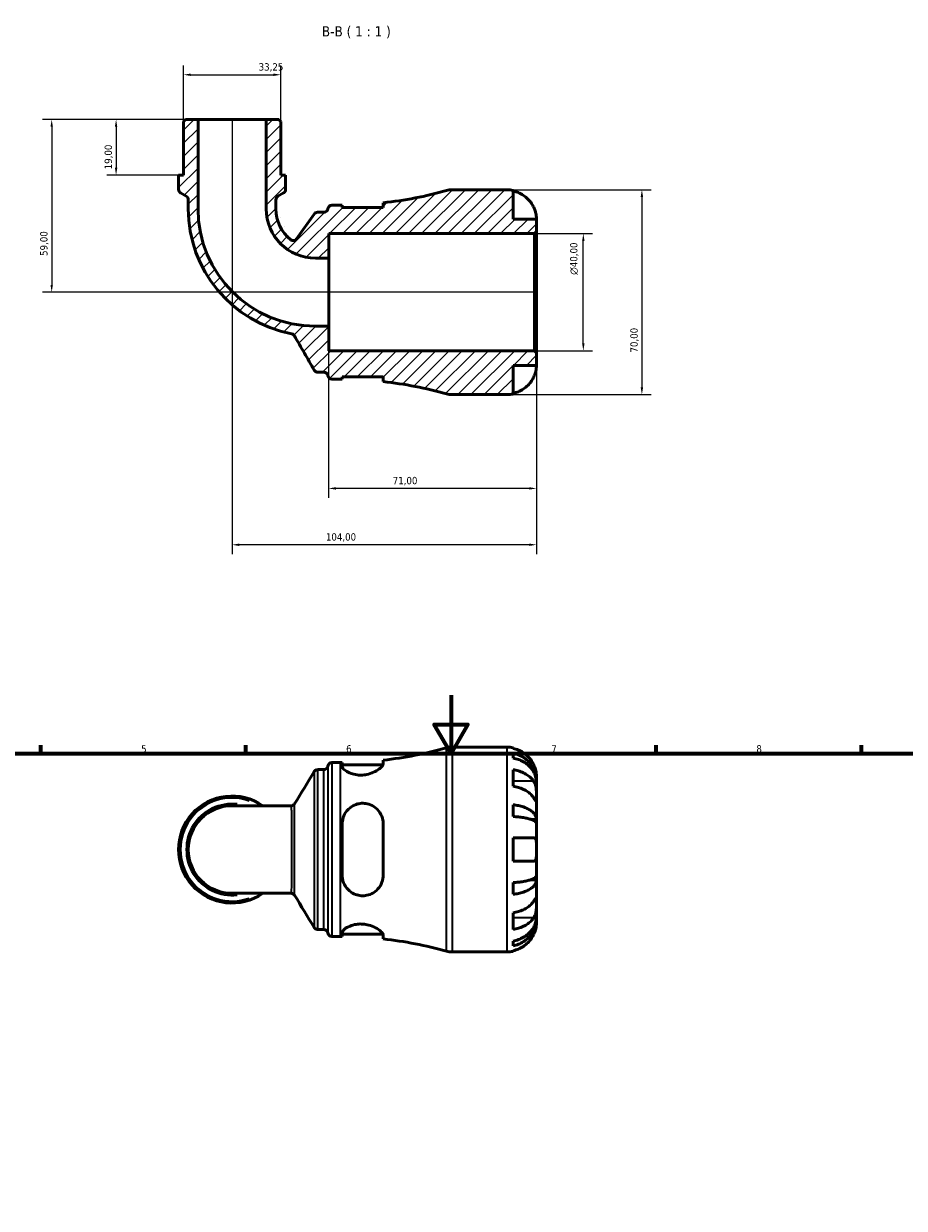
# Model space of a CAD drawing. Header units: millimetres. Extents: x 0 to 902, y 0 to 823.
# Tile 4 of 6: x 275 to 575, y 419 to 823. Entities that reach past the tile are written whole.
import ezdxf

# ---------------------------------------------------------------- set-up
doc = ezdxf.new("R2010")
doc.units = ezdxf.units.MM
for name, color, linetype, lineweight in [('Border (ISO)', 7, 'Continuous', 70), ('Dimension (ISO)', 7, 'Continuous', 25), ('Hatch (ISO)', 7, 'Continuous', 18), ('Symbol (ISO)', 7, 'Continuous', 25), ('Visible (ISO)', 7, 'Continuous', 50), ('Visible Narrow (ISO)', 7, 'Continuous', 35)]:
    doc.layers.add(name, color=color, linetype=linetype, lineweight=lineweight)
doc.styles.add('Label Text (ISO)', font='tahoma.ttf')
doc.styles.add('Note Text (ISO)', font='tahoma.ttf')
doc.dimstyles.new('Default (ISO)', dxfattribs={"dimtxt": 2.5, "dimasz": 2.5, "dimexe": 3.175, "dimexo": 0, "dimgap": 0.762, "dimtad": 1, "dimrnd": 1e-08, "dimzin": 0, "dimtxsty": 'Note Text (ISO)', "dimcen": 0.09, "dimdle": 10, "dimclrd": 256, "dimclre": 256, "dimclrt": 232, "dimazin": 0, "dimtfac": 1.40208, "dimtmove": 0, "dimatfit": 3, "dimfxl": 1, "dimtolj": 1, "dimtzin": 0, "dimlwd": -1, "dimlwe": -1, "dimarcsym": 0})

# ---------------------------------------------------------------- blocks, each defined once
blk = doc.blocks.new('Borders Default Border')
at = {"layer": 'Border (ISO)'}
for p, q in [((280.33, 574), (280.33, 576.9)), ((350.42, 574), (350.42, 576.9)), ((490.58, 574), (490.58, 576.9)), ((560.67, 574), (560.67, 576.9))]:
    blk.add_line(p, q, dxfattribs=at)
at = {"layer": 'Border (ISO)', "flags": 128}
for points in [[(420.5, 594), (420.5, 574), (414.73, 584), (426.27, 584), (420.5, 574)], [(20, 20), (20, 574), (821, 574), (821, 20), (20, 20)]]:
    blk.add_lwpolyline(points, dxfattribs=at)
at = {"layer": 'Border (ISO)', "color": 232, "true_color": 0xca0064, "char_height": 2.5, "attachment_point": 7, "style": 'Note Text (ISO)'}
for s, insert in [('5', (314.64, 574.35)), ('6', (384.66, 574.35)), ('7', (454.77, 574.4)), ('8', (524.81, 574.34))]:
    blk.add_mtext(s, dxfattribs=dict(at, insert=insert))
blk = doc.blocks.new('*D7')
at = {"layer": 'Defpoints', "color": 0, "transparency": 16777216}
for p in [(334.05, 790.7), (306.07, 771.7), (327.4, 771.7)]:
    blk.add_point(p, dxfattribs=at)
at = {"layer": 'Dimension (ISO)', "transparency": 16777216}
for p, q in [((334.05, 790.7), (302.9, 790.7)), ((306.07, 788.2), (306.07, 774.2)), ((327.4, 771.7), (302.9, 771.7))]:
    blk.add_line(p, q, dxfattribs=at)
for points in [[(305.66, 788.2), (306.49, 788.2), (306.07, 790.7)], [(305.66, 774.2), (306.49, 774.2), (306.07, 771.7)]]:
    blk.add_solid(points, dxfattribs=at)
at = {"layer": 'Dimension (ISO)', "color": 232, "true_color": 0xca0064, "transparency": 16777216, "insert": (302.14, 773.68), "char_height": 2.5, "attachment_point": 1, "rotation": 90, "style": 'Note Text (ISO)'}
blk.add_mtext('\\A1;19,00', dxfattribs=at)
blk = doc.blocks.new('*D8')
at = {"layer": 'Defpoints', "color": 0, "transparency": 16777216}
for p in [(448.99, 751.7), (465.68, 751.7), (448.99, 711.7)]:
    blk.add_point(p, dxfattribs=at)
at = {"layer": 'Dimension (ISO)', "transparency": 16777216}
for p, q in [((448.99, 751.7), (468.86, 751.7)), ((465.68, 714.2), (465.68, 749.2)), ((448.99, 711.7), (468.86, 711.7))]:
    blk.add_line(p, q, dxfattribs=at)
for points in [[(465.27, 749.2), (466.1, 749.2), (465.68, 751.7)], [(465.27, 714.2), (466.1, 714.2), (465.68, 711.7)]]:
    blk.add_solid(points, dxfattribs=at)
at = {"layer": 'Dimension (ISO)', "color": 232, "true_color": 0xca0064, "transparency": 16777216, "insert": (461.16, 737.64), "char_height": 2.5, "attachment_point": 1, "rotation": 90, "style": 'Note Text (ISO)'}
blk.add_mtext('\\A1;\\fAIGDT|b0|i0;\\H2.5000;\\ln\\fTahoma|b0|i0;\\H2.5000;40,00', dxfattribs=at)
blk = doc.blocks.new('*D9')
at = {"layer": 'Defpoints', "color": 0, "transparency": 16777216}
for p in [(378.69, 720.06), (449.69, 711), (378.69, 664.64)]:
    blk.add_point(p, dxfattribs=at)
at = {"layer": 'Dimension (ISO)', "transparency": 16777216}
for p, q in [((378.69, 720.06), (378.69, 661.46)), ((449.69, 711), (449.69, 661.46)), ((447.19, 664.64), (381.19, 664.64))]:
    blk.add_line(p, q, dxfattribs=at)
for points in [[(381.19, 665.06), (381.19, 664.22), (378.69, 664.64)], [(447.19, 665.06), (447.19, 664.22), (449.69, 664.64)]]:
    blk.add_solid(points, dxfattribs=at)
at = {"layer": 'Dimension (ISO)', "color": 232, "true_color": 0xca0064, "transparency": 16777216, "insert": (400.57, 668.57), "char_height": 2.5, "attachment_point": 1, "style": 'Note Text (ISO)'}
blk.add_mtext('\\A1;71,00', dxfattribs=at)
blk = doc.blocks.new('*D10')
at = {"layer": 'Defpoints', "color": 0, "transparency": 16777216}
for p in [(439.69, 766.7), (439.69, 696.7), (485.69, 696.7)]:
    blk.add_point(p, dxfattribs=at)
at = {"layer": 'Dimension (ISO)', "transparency": 16777216}
for p, q in [((439.69, 766.7), (488.87, 766.7)), ((485.69, 764.2), (485.69, 699.2)), ((439.69, 696.7), (488.87, 696.7))]:
    blk.add_line(p, q, dxfattribs=at)
for points in [[(485.27, 764.2), (486.11, 764.2), (485.69, 766.7)], [(485.27, 699.2), (486.11, 699.2), (485.69, 696.7)]]:
    blk.add_solid(points, dxfattribs=at)
at = {"layer": 'Dimension (ISO)', "color": 232, "true_color": 0xca0064, "transparency": 16777216, "insert": (481.76, 711.07), "char_height": 2.5, "attachment_point": 1, "rotation": 90, "style": 'Note Text (ISO)'}
blk.add_mtext('\\A1;70,00', dxfattribs=at)
blk = doc.blocks.new('*D11')
at = {"layer": 'Defpoints', "color": 0, "transparency": 16777216}
for p in [(345.69, 790.7), (449.69, 711), (345.69, 645.38)]:
    blk.add_point(p, dxfattribs=at)
at = {"layer": 'Dimension (ISO)', "transparency": 16777216}
for p, q in [((345.69, 790.7), (345.69, 642.21)), ((449.69, 711), (449.69, 642.21)), ((447.19, 645.38), (348.19, 645.38))]:
    blk.add_line(p, q, dxfattribs=at)
for points in [[(348.19, 645.8), (348.19, 644.97), (345.69, 645.38)], [(447.19, 645.8), (447.19, 644.97), (449.69, 645.38)]]:
    blk.add_solid(points, dxfattribs=at)
at = {"layer": 'Dimension (ISO)', "color": 232, "true_color": 0xca0064, "transparency": 16777216, "insert": (377.74, 649.32), "char_height": 2.5, "attachment_point": 1, "style": 'Note Text (ISO)'}
blk.add_mtext('\\A1;104,00', dxfattribs=at)
blk = doc.blocks.new('*D12')
at = {"layer": 'Defpoints', "color": 0, "transparency": 16777216}
for p in [(362.32, 806), (329.07, 790), (362.32, 790)]:
    blk.add_point(p, dxfattribs=at)
at = {"layer": 'Dimension (ISO)', "transparency": 16777216}
for p, q in [((329.07, 790), (329.07, 809.17)), ((331.57, 806), (359.82, 806)), ((362.32, 790), (362.32, 809.17))]:
    blk.add_line(p, q, dxfattribs=at)
for points in [[(331.57, 806.41), (331.57, 805.58), (329.07, 806)], [(359.82, 806.41), (359.82, 805.58), (362.32, 806)]]:
    blk.add_solid(points, dxfattribs=at)
at = {"layer": 'Dimension (ISO)', "color": 232, "true_color": 0xca0064, "transparency": 16777216, "insert": (354.77, 809.93), "char_height": 2.5, "attachment_point": 1, "style": 'Note Text (ISO)'}
blk.add_mtext('\\A1;33,25', dxfattribs=at)
blk = doc.blocks.new('*D13')
at = {"layer": 'Defpoints', "color": 0, "transparency": 16777216}
for p in [(334.05, 790.7), (284.07, 731.7), (448.99, 731.7)]:
    blk.add_point(p, dxfattribs=at)
at = {"layer": 'Dimension (ISO)', "transparency": 16777216}
for p, q in [((334.05, 790.7), (280.89, 790.7)), ((284.07, 788.2), (284.07, 734.2)), ((448.99, 731.7), (280.89, 731.7))]:
    blk.add_line(p, q, dxfattribs=at)
for points in [[(283.65, 788.2), (284.48, 788.2), (284.07, 790.7)], [(283.65, 734.2), (284.48, 734.2), (284.07, 731.7)]]:
    blk.add_solid(points, dxfattribs=at)
at = {"layer": 'Dimension (ISO)', "color": 232, "true_color": 0xca0064, "transparency": 16777216, "insert": (280.13, 744.09), "char_height": 2.5, "attachment_point": 1, "rotation": 90, "style": 'Note Text (ISO)'}
blk.add_mtext('\\A1;59,00', dxfattribs=at)

msp = doc.modelspace()

# ---------------------------------------------------------------- hatches: boundary and pattern name
at = {"layer": 'Hatch (ISO)'}
h = msp.add_hatch(dxfattribs=at)
h.set_pattern_fill('ANSI31', color=256, scale=25.4, style=0)
h.set_pattern_definition([(45, (0, 0), (-2.245064, 2.245064), [])])
edge = h.paths.add_edge_path()
edge.add_ellipse((420.846, 703.695), major_axis=(-1.89, -6.74), ratio=1, start_angle=0, end_angle=15.66284)
edge.add_line((420.846, 696.695), (439.691, 696.695))
edge.add_ellipse((439.691, 706.695), major_axis=(0, -10), ratio=1, start_angle=0, end_angle=11.53696)
edge.add_line((441.691, 696.898), (441.691, 706.695))
edge.add_line((441.691, 706.695), (449.691, 706.695))
edge.add_line((449.691, 706.695), (449.691, 710.995))
edge.add_line((449.691, 710.995), (448.991, 711.695))
edge.add_line((448.991, 711.695), (378.691, 711.695))
edge.add_line((378.691, 711.695), (378.691, 720.058))
edge.add_line((378.691, 720.058), (374.156, 720.058))
edge.add_ellipse((374.156, 760.16), major_axis=(0, -40.102), ratio=1, start_angle=270, end_angle=360, ccw=False)
edge.add_line((334.054, 760.16), (334.054, 790.695))
edge.add_line((334.054, 790.695), (329.767, 790.695))
edge.add_line((329.767, 790.695), (329.067, 789.995))
edge.add_line((329.067, 789.995), (329.067, 771.695))
edge.add_line((329.067, 771.695), (327.404, 771.695))
edge.add_line((327.404, 771.695), (327.404, 766.804))
edge.add_ellipse((328.804, 766.804), major_axis=(-1.4, 0), ratio=1, start_angle=0, end_angle=60)
edge.add_line((328.104, 765.591), (330.029, 764.48))
edge.add_ellipse((329.329, 763.268), major_axis=(0.7, 1.212), ratio=1, start_angle=300, end_angle=360, ccw=False)
edge.add_line((330.729, 763.268), (330.729, 760.16))
edge.add_ellipse((374.156, 760.16), major_axis=(-43.427, 0), ratio=1, start_angle=0, end_angle=79.21421)
edge.add_spline(control_points=[(366.029, 717.501), (366.137, 717.48), (366.242, 717.447), (366.442, 717.357), (366.536, 717.3), (366.768, 717.122), (366.889, 716.983), (366.98, 716.825)], knot_values=[-0.1205001, -0.1205001, -0.1205001, -0.1205001, -0.0875951, -0.0875951, -0.0546902, -0.0546902, 0, 0, 0, 0], degree=3, periodic=0)
edge.add_line((366.98, 716.825), (373.752, 705.095))
edge.add_spline(control_points=[(373.752, 705.095), (373.829, 704.962), (373.927, 704.843), (374.159, 704.64), (374.291, 704.559), (374.602, 704.431), (374.782, 704.395), (374.964, 704.395)], knot_values=[-0.1469863, -0.1469863, -0.1469863, -0.1469863, -0.1008383, -0.1008383, -0.0546902, -0.0546902, 0, 0, 0, 0], degree=3, periodic=0)
edge.add_line((374.964, 704.395), (377.038, 704.395))
edge.add_ellipse((377.038, 702.995), major_axis=(0, 1.4), ratio=1, start_angle=277.18076, end_angle=360, ccw=False)
edge.add_ellipse((379.816, 703.345), major_axis=(-1.389, -0.175), ratio=1, start_angle=0, end_angle=82.81924)
edge.add_line((379.816, 701.945), (382.676, 701.945))
edge.add_ellipse((382.676, 567.562), major_axis=(0, 134.384), ratio=1, start_angle=359.72713, end_angle=360, ccw=False)
edge.add_line((383.316, 701.944), (383.316, 702.745))
edge.add_line((383.316, 702.745), (397.316, 702.745))
edge.add_line((397.316, 702.745), (397.316, 701.146))
edge.add_ellipse((382.676, 567.562), major_axis=(14.64, 133.584), ratio=1, start_angle=350.59147, end_angle=360, ccw=False)
edge = h.paths.add_edge_path()
edge.add_ellipse((420.846, 759.695), major_axis=(0, 7), ratio=1, start_angle=0, end_angle=15.66284)
edge.add_ellipse((382.676, 895.829), major_axis=(36.28, -129.394), ratio=1, start_angle=350.59147, end_angle=360, ccw=False)
edge.add_line((397.316, 762.245), (397.316, 760.645))
edge.add_line((397.316, 760.645), (383.316, 760.645))
edge.add_line((383.316, 760.645), (383.316, 761.447))
edge.add_ellipse((382.676, 895.829), major_axis=(0.64, -134.382), ratio=1, start_angle=359.72713, end_angle=360, ccw=False)
edge.add_line((382.676, 761.445), (379.816, 761.445))
edge.add_ellipse((379.816, 760.045), major_axis=(0, 1.4), ratio=1, start_angle=0, end_angle=82.81924)
edge.add_ellipse((377.038, 760.395), major_axis=(1.389, -0.175), ratio=1, start_angle=277.18076, end_angle=360, ccw=False)
edge.add_line((377.038, 758.995), (374.881, 758.995))
edge.add_ellipse((374.881, 757.595), major_axis=(0, 1.4), ratio=1, start_angle=0, end_angle=54.77401)
edge.add_line((373.738, 758.403), (367.737, 749.904))
edge.add_ellipse((366.593, 750.712), major_axis=(1.144, -0.808), ratio=1, start_angle=266.55142, end_angle=360, ccw=False)
edge.add_ellipse((374.156, 760.16), major_axis=(-8.438, -10.542), ratio=1, start_angle=308.67457, end_angle=360, ccw=False)
edge.add_line((360.653, 760.16), (360.653, 763.268))
edge.add_ellipse((362.053, 763.268), major_axis=(-1.4, 0), ratio=1, start_angle=300, end_angle=360, ccw=False)
edge.add_line((361.353, 764.48), (363.278, 765.591))
edge.add_ellipse((362.578, 766.804), major_axis=(0.7, -1.212), ratio=1, start_angle=0, end_angle=60)
edge.add_line((363.978, 766.804), (363.978, 771.695))
edge.add_line((363.978, 771.695), (362.316, 771.695))
edge.add_line((362.316, 771.695), (362.316, 789.995))
edge.add_line((362.316, 789.995), (361.616, 790.695))
edge.add_line((361.616, 790.695), (357.328, 790.695))
edge.add_line((357.328, 790.695), (357.328, 760.16))
edge.add_ellipse((374.156, 760.16), major_axis=(-16.828, 0), ratio=1, start_angle=0, end_angle=90)
edge.add_line((374.156, 743.333), (378.691, 743.333))
edge.add_line((378.691, 743.333), (378.691, 751.695))
edge.add_line((378.691, 751.695), (448.991, 751.695))
edge.add_line((448.991, 751.695), (449.691, 752.395))
edge.add_line((449.691, 752.395), (449.691, 756.695))
edge.add_line((449.691, 756.695), (441.691, 756.695))
edge.add_line((441.691, 756.695), (441.691, 766.493))
edge.add_ellipse((439.691, 756.695), major_axis=(2, 9.798), ratio=1, start_angle=0, end_angle=11.53696)
edge.add_line((439.691, 766.695), (420.846, 766.695))

# ---------------------------------------------------------------- linework, layer by layer
at = {"layer": 'Visible (ISO)'}
for p, q in [((329.767, 790.695), (329.067, 789.995)), ((329.067, 789.995), (329.067, 771.695)), ((334.054, 790.695), (329.767, 790.695)), ((334.054, 760.16), (334.054, 790.695)), ((357.328, 790.695), (334.054, 790.695)), ((361.616, 790.695), (357.328, 790.695)), ((357.328, 790.695), (357.328, 760.16)), ((362.316, 789.995), (361.616, 790.695)), ((362.316, 771.695), (362.316, 789.995)), ((329.067, 771.695), (327.404, 771.695)), ((327.404, 771.695), (327.404, 766.804)), ((363.978, 771.695), (362.316, 771.695)), ((363.978, 766.804), (363.978, 771.695)), ((328.104, 765.591), (330.029, 764.48)), ((361.353, 764.48), (363.278, 765.591)), ((439.691, 766.695), (420.846, 766.695)), ((441.691, 756.695), (441.691, 766.493)), ((330.729, 763.268), (330.729, 760.16)), ((360.653, 760.16), (360.653, 763.268)), ((382.676, 761.445), (379.816, 761.445)), ((383.316, 760.645), (383.316, 761.447)), ((397.316, 762.245), (397.316, 760.645)), ((373.738, 758.403), (367.737, 749.904)), ((377.038, 758.995), (374.881, 758.995)), ((397.316, 760.645), (383.316, 760.645)), ((449.691, 756.695), (441.691, 756.695)), ((449.691, 752.395), (449.691, 756.695)), ((378.691, 743.333), (378.691, 751.695)), ((378.691, 751.695), (448.991, 751.695)), ((448.991, 751.695), (449.691, 752.395)), ((448.991, 751.695), (448.991, 711.695)), ((449.691, 710.995), (449.691, 752.395)), ((374.156, 743.333), (378.691, 743.333)), ((378.691, 720.058), (378.691, 743.333)), ((378.691, 720.058), (374.156, 720.058)), ((378.691, 711.695), (378.691, 720.058)), ((448.991, 711.695), (378.691, 711.695)), ((449.691, 710.995), (448.991, 711.695)), ((449.691, 706.695), (449.691, 710.995)), ((374.964, 704.395), (377.038, 704.395)), ((441.691, 696.898), (441.691, 706.695)), ((441.691, 706.695), (449.691, 706.695)), ((379.816, 701.945), (382.676, 701.945)), ((383.316, 701.944), (383.316, 702.745)), ((383.316, 702.745), (397.316, 702.745)), ((397.316, 702.745), (397.316, 701.146)), ((420.846, 696.695), (439.691, 696.695)), ((420.846, 576.238), (439.691, 576.238)), ((441.691, 576.036), (441.691, 575.805)), ((379.816, 570.988), (382.676, 570.988)), ((383.316, 570.99), (383.316, 569.658)), ((397.316, 570.493), (397.316, 571.788)), ((441.691, 574.155), (441.691, 572.494)), ((374.943, 568.538), (377.038, 568.538)), ((383.316, 570.188), (397.253, 570.188)), ((441.691, 568.509), (441.691, 562.852)), ((449.691, 564.629), (449.666, 564.629)), ((449.691, 564.629), (449.691, 566.238)), ((449.691, 564.017), (449.691, 564.629)), ((449.691, 558.916), (449.691, 564.017)), ((449.691, 551.539), (449.691, 558.916)), ((365.845, 556.2), (345.691, 556.2)), ((441.691, 556.533), (441.691, 552.525)), ((449.691, 551.539), (447.783, 551.539)), ((449.691, 550.061), (449.691, 551.539)), ((383.316, 550.038), (383.316, 532.438)), ((397.316, 532.438), (397.316, 550.038)), ((449.691, 541.238), (449.691, 550.061)), ((441.691, 545.238), (441.691, 537.238)), ((449.691, 532.415), (449.691, 541.238)), ((449.691, 530.937), (447.783, 530.937)), ((449.691, 530.937), (449.691, 532.415)), ((449.691, 523.56), (449.691, 530.937)), ((345.691, 526.276), (365.845, 526.276)), ((441.691, 529.951), (441.691, 525.943)), ((449.691, 518.459), (449.691, 523.56)), ((441.691, 519.624), (441.691, 513.967)), ((449.691, 517.847), (449.691, 518.459)), ((449.691, 517.847), (449.666, 517.847)), ((449.691, 516.238), (449.691, 517.847)), ((374.943, 513.938), (377.038, 513.938)), ((379.816, 511.488), (382.676, 511.488)), ((383.316, 512.818), (383.316, 511.486)), ((383.316, 512.288), (397.253, 512.288)), ((397.316, 510.688), (397.316, 511.983)), ((420.846, 506.238), (439.691, 506.238)), ((441.691, 509.982), (441.691, 508.321)), ((441.691, 506.671), (441.691, 506.44))]:
    msp.add_line(p, q, dxfattribs=at)
for centre, radius, start, end in [((328.804, 766.804), 1.4, 180, 240), ((362.578, 766.804), 1.4, 300, 0), ((382.676, 895.829), 134.384, 276.25431, 285.66284), ((420.846, 759.695), 7, 90, 105.66284), ((439.691, 756.695), 10, 78.46304, 90), ((329.329, 763.268), 1.4, 0, 60), ((362.053, 763.268), 1.4, 120, 180), ((379.816, 760.045), 1.4, 90, 172.81924), ((382.676, 895.829), 134.384, 270, 270.27287), ((374.156, 760.16), 43.427, 180, 259.21421), ((374.156, 760.16), 40.102, 180, 270), ((374.156, 760.16), 16.828, 180, 270), ((374.156, 760.16), 13.503, 180, 231.32543), ((374.881, 757.595), 1.4, 90, 144.77401), ((377.038, 760.395), 1.4, 270, 352.81924), ((366.593, 750.712), 1.4, 231.32543, 324.77401), ((377.038, 702.995), 1.4, 7.18076, 90), ((379.816, 703.345), 1.4, 187.18076, 270), ((382.676, 567.562), 134.384, 89.72713, 90), ((382.676, 567.562), 134.384, 74.33716, 83.74569), ((420.846, 703.695), 7, 254.33716, 270), ((439.691, 706.695), 10, 270, 281.53696), ((382.676, 705.372), 134.384, 276.25431, 285.66284), ((420.846, 569.238), 7, 90, 105.66284), ((439.691, 566.238), 10, 78.46304, 90), ((379.816, 569.588), 1.4, 90, 172.81924), ((382.676, 705.372), 134.384, 270, 270.27287), ((377.038, 569.938), 1.4, 270, 352.81924), ((345.691, 541.238), 18.287, 54.9032, 305.0968), ((345.691, 541.238), 14.962, 90, 270), ((377.038, 512.538), 1.4, 7.18076, 90), ((379.816, 512.888), 1.4, 187.18076, 270), ((382.676, 377.104), 134.384, 89.72713, 90), ((382.676, 377.104), 134.384, 74.33716, 83.74569), ((420.846, 513.238), 7, 254.33716, 270), ((439.691, 516.238), 10, 270, 281.53696)]:
    msp.add_arc(centre, radius, start, end, dxfattribs=at)
for points, knots in [([(441.691, 766.263), (442.33, 766.131), (442.954, 765.934), (444.077, 765.467), (444.677, 765.152), (445.795, 764.402), (446.314, 763.967), (447.188, 763.089), (447.623, 762.565), (448.278, 761.578), (448.526, 761.134), (448.732, 760.695)], [0.18972425, 0.18972425, 0.18972425, 0.18972425, 0.36926522, 0.36926522, 0.55452014, 0.55452014, 0.73977506, 0.73977506, 0.92607912, 0.92607912, 1.06568045, 1.06568045, 1.06568045, 1.06568045]), ([(448.732, 760.695), (448.825, 760.497), (448.912, 760.296), (449.067, 759.907), (449.136, 759.72), (449.276, 759.304), (449.343, 759.078), (449.501, 758.474), (449.568, 758.119), (449.659, 757.469), (449.677, 757.195), (449.693, 756.801), (449.691, 756.695), (449.691, 756.695)], [-0.64798358, -0.64798358, -0.64798358, -0.64798358, -0.58129223, -0.58129223, -0.51957432, -0.51957432, -0.44316993, -0.44316993, -0.3085364, -0.3085364, -0.15881239, -0.15881239, 0, 0, 0, 0]), ([(366.029, 717.501), (366.137, 717.48), (366.242, 717.447), (366.442, 717.357), (366.536, 717.3), (366.768, 717.122), (366.889, 716.983), (366.98, 716.825)], [-0.12050005, -0.12050005, -0.12050005, -0.12050005, -0.08759514, -0.08759514, -0.05469023, -0.05469023, 0, 0, 0, 0]), ([(366.98, 716.825), (368.122, 714.847), (369.264, 712.869), (371.521, 708.959), (372.637, 707.027), (373.752, 705.095)], [-1.4352787, -1.4352787, -1.4352787, -1.4352787, -0.750007, -0.750007, -0.080829, -0.080829, -0.080829, -0.080829]), ([(373.752, 705.095), (373.829, 704.962), (373.927, 704.843), (374.159, 704.64), (374.291, 704.559), (374.602, 704.431), (374.782, 704.395), (374.964, 704.395)], [-0.14698634, -0.14698634, -0.14698634, -0.14698634, -0.10083828, -0.10083828, -0.05469023, -0.05469023, 0, 0, 0, 0]), ([(449.691, 706.695), (449.691, 706.695), (449.692, 706.653), (449.689, 706.476), (449.685, 706.334), (449.653, 705.886), (449.615, 705.542), (449.485, 704.866), (449.416, 704.573), (449.259, 704.034), (449.181, 703.797), (449.001, 703.31), (448.899, 703.063), (448.769, 702.777), (448.751, 702.736), (448.732, 702.695)], [-2.77804136, -2.77804136, -2.77804136, -2.77804136, -2.67672151, -2.67672151, -2.56558131, -2.56558131, -2.40960112, -2.40960112, -2.30519389, -2.30519389, -2.22617552, -2.22617552, -2.14450488, -2.14450488, -2.1308178, -2.1308178, -2.1308178, -2.1308178]), ([(448.732, 702.695), (448.526, 702.257), (448.278, 701.813), (447.623, 700.826), (447.188, 700.302), (446.314, 699.424), (445.795, 698.989), (444.677, 698.239), (444.077, 697.924), (442.954, 697.457), (442.33, 697.26), (441.691, 697.128)], [4.90264375, 4.90264375, 4.90264375, 4.90264375, 5.04224508, 5.04224508, 5.22854914, 5.22854914, 5.41380406, 5.41380406, 5.59905898, 5.59905898, 5.77859995, 5.77859995, 5.77859995, 5.77859995]), ([(448.732, 570.238), (448.526, 570.676), (448.278, 571.121), (447.623, 572.108), (447.188, 572.631), (446.314, 573.509), (445.795, 573.944), (444.677, 574.694), (444.077, 575.01), (442.954, 575.477), (442.33, 575.674), (441.691, 575.805)], [4.90264375, 4.90264375, 4.90264375, 4.90264375, 5.04224508, 5.04224508, 5.22854914, 5.22854914, 5.41380406, 5.41380406, 5.59905898, 5.59905898, 5.77859995, 5.77859995, 5.77859995, 5.77859995]), ([(441.691, 574.155), (442.332, 574.028), (442.959, 573.836), (444.083, 573.385), (444.683, 573.08), (445.801, 572.355), (446.32, 571.935), (447.194, 571.088), (447.628, 570.583), (448.376, 569.496), (448.691, 568.913), (449.164, 567.804), (449.367, 567.174), (449.63, 565.888), (449.691, 565.231), (449.691, 564.629)], [0.1897184, 0.1897184, 0.1897184, 0.1897184, 0.3698032, 0.3698032, 0.5549844, 0.5549844, 0.7401655, 0.7401655, 0.9258164, 0.9258164, 1.1114673, 1.1114673, 1.2978252, 1.2978252, 1.484183, 1.484183, 1.484183, 1.484183]), ([(449.691, 564.017), (449.691, 564.552), (449.63, 565.137), (449.367, 566.282), (449.164, 566.842), (448.691, 567.83), (448.376, 568.348), (447.628, 569.315), (447.194, 569.765), (446.32, 570.519), (445.801, 570.893), (444.683, 571.538), (444.083, 571.809), (442.959, 572.211), (442.332, 572.381), (441.691, 572.494)], [4.4593823, 4.4593823, 4.4593823, 4.4593823, 4.6457401, 4.6457401, 4.832098, 4.832098, 5.0177489, 5.0177489, 5.2033998, 5.2033998, 5.388581, 5.388581, 5.5737621, 5.5737621, 5.753847, 5.753847, 5.753847, 5.753847]), ([(373.747, 567.866), (373.769, 567.901), (373.795, 567.941), (373.863, 568.03), (373.905, 568.08), (374.015, 568.189), (374.084, 568.249), (374.263, 568.366), (374.374, 568.425), (374.637, 568.511), (374.789, 568.538), (374.943, 568.538)], [3.1396086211, 3.1396086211, 3.1396086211, 3.1396086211, 3.1400090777, 3.1400090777, 3.1404095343, 3.1404095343, 3.1408099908, 3.1408099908, 3.1412104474, 3.1412104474, 3.141610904, 3.141610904, 3.141610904, 3.141610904]), ([(397.316, 570.493), (397.316, 570.381), (397.287, 570.259), (397.088, 569.81), (396.784, 569.444), (395.88, 568.662), (395.262, 568.245), (393.854, 567.531), (393.085, 567.227), (391.612, 566.851), (390.952, 566.742), (389.643, 566.659), (389.014, 566.679), (387.668, 566.844), (386.983, 567.012), (385.593, 567.501), (384.941, 567.845), (383.924, 568.564), (383.57, 568.939), (383.348, 569.411), (383.316, 569.539), (383.316, 569.658)], [-2.480382, -2.480382, -2.480382, -2.480382, -2.3632864, -2.3632864, -2.0797682, -2.0797682, -1.7797913, -1.7797913, -1.5082102, -1.5082102, -1.3050069, -1.3050069, -1.1133462, -1.1133462, -0.8807716, -0.8807716, -0.5859506, -0.5859506, -0.278928, -0.278928, -0.1569413, -0.1569413, -0.1569413, -0.1569413]), ([(441.691, 568.509), (442.33, 568.416), (442.954, 568.277), (444.077, 567.947), (444.677, 567.724), (445.795, 567.193), (446.314, 566.886), (447.188, 566.265), (447.623, 565.894), (448.278, 565.197), (448.526, 564.882), (448.732, 564.573)], [0.18972425, 0.18972425, 0.18972425, 0.18972425, 0.36926522, 0.36926522, 0.55452014, 0.55452014, 0.73977506, 0.73977506, 0.92607912, 0.92607912, 1.06568045, 1.06568045, 1.06568045, 1.06568045]), ([(449.691, 566.238), (449.691, 566.238), (449.692, 566.281), (449.689, 566.458), (449.685, 566.6), (449.653, 567.048), (449.615, 567.392), (449.485, 568.068), (449.416, 568.36), (449.259, 568.899), (449.181, 569.137), (449.001, 569.623), (448.899, 569.871), (448.769, 570.156), (448.751, 570.197), (448.732, 570.238)], [-2.77804136, -2.77804136, -2.77804136, -2.77804136, -2.67672151, -2.67672151, -2.56558131, -2.56558131, -2.40960112, -2.40960112, -2.30519389, -2.30519389, -2.22617552, -2.22617552, -2.14450488, -2.14450488, -2.1308178, -2.1308178, -2.1308178, -2.1308178]), ([(448.732, 558.916), (448.526, 559.226), (448.278, 559.54), (447.623, 560.238), (447.188, 560.608), (446.314, 561.229), (445.795, 561.536), (444.677, 562.067), (444.077, 562.29), (442.954, 562.62), (442.33, 562.759), (441.691, 562.852)], [4.90264375, 4.90264375, 4.90264375, 4.90264375, 5.04224508, 5.04224508, 5.22854914, 5.22854914, 5.41380406, 5.41380406, 5.59905898, 5.59905898, 5.77859995, 5.77859995, 5.77859995, 5.77859995]), ([(448.732, 564.573), (448.79, 564.485), (448.846, 564.392), (449.007, 564.098), (449.105, 563.883), (449.28, 563.409), (449.356, 563.149), (449.508, 562.494), (449.569, 562.093), (449.659, 561.185), (449.677, 560.688), (449.693, 559.734), (449.691, 559.29), (449.691, 558.916)], [-0.64434498, -0.64434498, -0.64434498, -0.64434498, -0.60308586, -0.60308586, -0.52007987, -0.52007987, -0.43273909, -0.43273909, -0.31000661, -0.31000661, -0.15868997, -0.15868997, 0, 0, 0, 0]), ([(449.691, 558.916), (449.691, 558.706), (449.691, 558.521), (449.69, 558.194), (449.687, 558.057), (449.669, 557.816), (449.649, 557.745), (449.562, 557.743), (449.499, 557.805), (449.342, 558.008), (449.265, 558.118), (449.087, 558.379), (448.988, 558.529), (448.831, 558.765), (448.782, 558.839), (448.732, 558.916)], [0, 0, 0, 0, 0.08884908, 0.08884908, 0.18379648, 0.18379648, 0.31419699, 0.31419699, 0.43784665, 0.43784665, 0.52411276, 0.52411276, 0.60765264, 0.60765264, 0.6434969, 0.6434969, 0.6434969, 0.6434969]), ([(365.845, 556.2), (365.992, 556.2), (366.139, 556.225), (366.397, 556.306), (366.508, 556.362), (366.688, 556.478), (366.759, 556.537), (366.873, 556.647), (366.916, 556.698), (366.987, 556.789), (367.014, 556.83), (367.036, 556.866)], [-1.551774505, -1.551774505, -1.551774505, -1.551774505, -1.548275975, -1.548275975, -1.544777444, -1.544777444, -1.541278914, -1.541278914, -1.537780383, -1.537780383, -1.534281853, -1.534281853, -1.534281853, -1.534281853]), ([(383.316, 550.038), (383.316, 550.328), (383.334, 550.616), (383.475, 551.746), (383.732, 552.557), (384.574, 554.157), (385.204, 554.922), (386.594, 556.017), (387.293, 556.403), (388.665, 556.87), (389.298, 556.994), (390.599, 557.063), (391.246, 557.006), (392.678, 556.679), (393.427, 556.359), (394.936, 555.391), (395.645, 554.682), (396.683, 553.088), (397.036, 552.216), (397.278, 550.877), (397.316, 550.459), (397.316, 550.038)], [-2.4578268, -2.4578268, -2.4578268, -2.4578268, -2.3666352, -2.3666352, -2.0973585, -2.0973585, -1.7850668, -1.7850668, -1.5391239, -1.5391239, -1.3442775, -1.3442775, -1.1470909, -1.1470909, -0.8924186, -0.8924186, -0.5700865, -0.5700865, -0.2686379, -0.2686379, -0.135989, -0.135989, -0.135989, -0.135989]), ([(441.691, 556.533), (442.332, 556.466), (442.959, 556.366), (444.083, 556.129), (444.683, 555.969), (445.801, 555.589), (446.32, 555.369), (447.194, 554.925), (447.628, 554.66), (448.376, 554.09), (448.691, 553.785), (449.164, 553.203), (449.367, 552.873), (449.63, 552.199), (449.691, 551.855), (449.691, 551.539)], [0.1897184, 0.1897184, 0.1897184, 0.1897184, 0.3698032, 0.3698032, 0.5549844, 0.5549844, 0.7401655, 0.7401655, 0.9258164, 0.9258164, 1.1114673, 1.1114673, 1.2978252, 1.2978252, 1.484183, 1.484183, 1.484183, 1.484183]), ([(449.691, 550.061), (449.691, 550.217), (449.63, 550.386), (449.367, 550.719), (449.164, 550.882), (448.691, 551.169), (448.376, 551.32), (447.628, 551.601), (447.194, 551.731), (446.32, 551.95), (445.801, 552.059), (444.683, 552.247), (444.083, 552.325), (442.959, 552.442), (442.332, 552.492), (441.691, 552.525)], [4.4593823, 4.4593823, 4.4593823, 4.4593823, 4.6457401, 4.6457401, 4.832098, 4.832098, 5.0177489, 5.0177489, 5.2033998, 5.2033998, 5.388581, 5.388581, 5.5737621, 5.5737621, 5.753847, 5.753847, 5.753847, 5.753847]), ([(441.691, 545.238), (442.33, 545.238), (442.954, 545.238), (444.077, 545.238), (444.677, 545.238), (445.795, 545.238), (446.314, 545.238), (447.188, 545.238), (447.623, 545.238), (448.278, 545.238), (448.526, 545.238), (448.732, 545.238)], [0.18972425, 0.18972425, 0.18972425, 0.18972425, 0.36926522, 0.36926522, 0.55452014, 0.55452014, 0.73977506, 0.73977506, 0.92607912, 0.92607912, 1.06568045, 1.06568045, 1.06568045, 1.06568045]), ([(448.732, 545.238), (448.8, 545.238), (448.866, 545.23), (449.027, 545.187), (449.116, 545.139), (449.282, 544.992), (449.355, 544.888), (449.507, 544.565), (449.569, 544.318), (449.659, 543.662), (449.677, 543.24), (449.693, 542.29), (449.691, 541.766), (449.691, 541.238)], [-0.64008532, -0.64008532, -0.64008532, -0.64008532, -0.59222185, -0.59222185, -0.51595037, -0.51595037, -0.43235608, -0.43235608, -0.30863031, -0.30863031, -0.15844955, -0.15844955, 0, 0, 0, 0]), ([(449.691, 541.238), (449.691, 540.9), (449.692, 540.564), (449.689, 539.878), (449.685, 539.535), (449.653, 538.77), (449.615, 538.381), (449.485, 537.861), (449.416, 537.69), (449.259, 537.46), (449.181, 537.385), (449.001, 537.277), (448.899, 537.247), (448.769, 537.239), (448.751, 537.238), (448.732, 537.238)], [-2.77804136, -2.77804136, -2.77804136, -2.77804136, -2.67672151, -2.67672151, -2.56558131, -2.56558131, -2.40960112, -2.40960112, -2.30519389, -2.30519389, -2.22617552, -2.22617552, -2.14450488, -2.14450488, -2.1308178, -2.1308178, -2.1308178, -2.1308178]), ([(448.732, 537.238), (448.526, 537.238), (448.278, 537.238), (447.623, 537.238), (447.188, 537.238), (446.314, 537.238), (445.795, 537.238), (444.677, 537.238), (444.077, 537.238), (442.954, 537.238), (442.33, 537.238), (441.691, 537.238)], [4.90264375, 4.90264375, 4.90264375, 4.90264375, 5.04224508, 5.04224508, 5.22854914, 5.22854914, 5.41380406, 5.41380406, 5.59905898, 5.59905898, 5.77859995, 5.77859995, 5.77859995, 5.77859995]), ([(397.316, 532.438), (397.316, 532.066), (397.287, 531.697), (397.088, 530.456), (396.784, 529.625), (395.88, 528.092), (395.262, 527.399), (393.854, 526.34), (393.085, 525.949), (391.612, 525.528), (390.952, 525.434), (389.643, 525.442), (389.014, 525.531), (387.668, 525.913), (386.983, 526.238), (385.593, 527.187), (384.941, 527.861), (383.924, 529.43), (383.57, 530.334), (383.348, 531.667), (383.316, 532.051), (383.316, 532.438)], [-2.480382, -2.480382, -2.480382, -2.480382, -2.3632864, -2.3632864, -2.0797682, -2.0797682, -1.7797913, -1.7797913, -1.5082102, -1.5082102, -1.3050069, -1.3050069, -1.1133462, -1.1133462, -0.8807716, -0.8807716, -0.5859506, -0.5859506, -0.278928, -0.278928, -0.1569413, -0.1569413, -0.1569413, -0.1569413]), ([(441.691, 529.951), (442.332, 529.984), (442.959, 530.034), (444.083, 530.151), (444.683, 530.229), (445.801, 530.417), (446.32, 530.526), (447.194, 530.745), (447.628, 530.875), (448.376, 531.156), (448.691, 531.307), (449.164, 531.594), (449.367, 531.757), (449.63, 532.089), (449.691, 532.259), (449.691, 532.415)], [0.1897184, 0.1897184, 0.1897184, 0.1897184, 0.3698032, 0.3698032, 0.5549844, 0.5549844, 0.7401655, 0.7401655, 0.9258164, 0.9258164, 1.1114673, 1.1114673, 1.2978252, 1.2978252, 1.484183, 1.484183, 1.484183, 1.484183]), ([(449.691, 530.937), (449.691, 530.621), (449.63, 530.277), (449.367, 529.603), (449.164, 529.272), (448.691, 528.691), (448.376, 528.386), (447.628, 527.816), (447.194, 527.551), (446.32, 527.107), (445.801, 526.887), (444.683, 526.507), (444.083, 526.347), (442.959, 526.11), (442.332, 526.01), (441.691, 525.943)], [4.4593823, 4.4593823, 4.4593823, 4.4593823, 4.6457401, 4.6457401, 4.832098, 4.832098, 5.0177489, 5.0177489, 5.2033998, 5.2033998, 5.388581, 5.388581, 5.5737621, 5.5737621, 5.753847, 5.753847, 5.753847, 5.753847]), ([(367.036, 525.61), (367.014, 525.646), (366.987, 525.687), (366.916, 525.778), (366.873, 525.829), (366.759, 525.939), (366.688, 525.998), (366.508, 526.114), (366.397, 526.17), (366.139, 526.251), (365.992, 526.276), (365.845, 526.276)], [1.534301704, 1.534301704, 1.534301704, 1.534301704, 1.537800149, 1.537800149, 1.541298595, 1.541298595, 1.544797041, 1.544797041, 1.548295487, 1.548295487, 1.551793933, 1.551793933, 1.551793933, 1.551793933]), ([(441.691, 519.624), (442.33, 519.717), (442.954, 519.856), (444.077, 520.186), (444.677, 520.409), (445.795, 520.94), (446.314, 521.247), (447.188, 521.868), (447.623, 522.238), (448.278, 522.936), (448.526, 523.25), (448.732, 523.56)], [0.18972425, 0.18972425, 0.18972425, 0.18972425, 0.36926522, 0.36926522, 0.55452014, 0.55452014, 0.73977506, 0.73977506, 0.92607912, 0.92607912, 1.06568045, 1.06568045, 1.06568045, 1.06568045]), ([(448.732, 523.56), (448.79, 523.648), (448.846, 523.733), (449.007, 523.976), (449.105, 524.122), (449.28, 524.38), (449.356, 524.488), (449.508, 524.681), (449.569, 524.737), (449.659, 524.724), (449.677, 524.623), (449.693, 524.23), (449.691, 523.934), (449.691, 523.56)], [-0.64434498, -0.64434498, -0.64434498, -0.64434498, -0.60308586, -0.60308586, -0.52007987, -0.52007987, -0.43273909, -0.43273909, -0.31000661, -0.31000661, -0.15868997, -0.15868997, 0, 0, 0, 0]), ([(449.691, 523.56), (449.691, 523.351), (449.691, 523.119), (449.69, 522.601), (449.687, 522.314), (449.669, 521.604), (449.649, 521.173), (449.562, 520.331), (449.499, 519.928), (449.342, 519.277), (449.265, 519.022), (449.087, 518.553), (448.988, 518.339), (448.831, 518.06), (448.782, 517.98), (448.732, 517.903)], [0, 0, 0, 0, 0.08884908, 0.08884908, 0.18379648, 0.18379648, 0.31419699, 0.31419699, 0.43784665, 0.43784665, 0.52411276, 0.52411276, 0.60765264, 0.60765264, 0.6434969, 0.6434969, 0.6434969, 0.6434969]), ([(441.691, 509.982), (442.332, 510.095), (442.959, 510.265), (444.083, 510.667), (444.683, 510.938), (445.801, 511.583), (446.32, 511.957), (447.194, 512.711), (447.628, 513.161), (448.376, 514.128), (448.691, 514.646), (449.164, 515.634), (449.367, 516.194), (449.63, 517.339), (449.691, 517.924), (449.691, 518.459)], [0.1897184, 0.1897184, 0.1897184, 0.1897184, 0.3698032, 0.3698032, 0.5549844, 0.5549844, 0.7401655, 0.7401655, 0.9258164, 0.9258164, 1.1114673, 1.1114673, 1.2978252, 1.2978252, 1.484183, 1.484183, 1.484183, 1.484183]), ([(374.943, 513.938), (374.794, 513.938), (374.645, 513.963), (374.384, 514.047), (374.272, 514.105), (374.09, 514.222), (374.021, 514.282), (373.908, 514.392), (373.866, 514.442), (373.797, 514.532), (373.771, 514.572), (373.748, 514.608), (373.748, 514.609), (373.747, 514.61)], [6.2831902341, 6.2831902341, 6.2831902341, 6.2831902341, 6.2835796, 6.2835796, 6.2839800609, 6.2839800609, 6.2843805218, 6.2843805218, 6.2847809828, 6.2847809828, 6.2851814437, 6.2851814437, 6.2851925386, 6.2851925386, 6.2851925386, 6.2851925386]), ([(383.316, 512.818), (383.316, 512.907), (383.334, 513.001), (383.475, 513.389), (383.732, 513.71), (384.574, 514.409), (385.204, 514.788), (386.594, 515.349), (387.293, 515.552), (388.665, 515.77), (389.298, 515.812), (390.599, 515.772), (391.246, 515.689), (392.678, 515.376), (393.427, 515.115), (394.936, 514.43), (395.645, 513.983), (396.683, 513.141), (397.036, 512.744), (397.278, 512.25), (397.316, 512.11), (397.316, 511.983)], [-2.4578268, -2.4578268, -2.4578268, -2.4578268, -2.3666352, -2.3666352, -2.0973585, -2.0973585, -1.7850668, -1.7850668, -1.5391239, -1.5391239, -1.3442775, -1.3442775, -1.1470909, -1.1470909, -0.8924186, -0.8924186, -0.5700865, -0.5700865, -0.2686379, -0.2686379, -0.135989, -0.135989, -0.135989, -0.135989]), ([(448.732, 517.903), (448.526, 517.593), (448.278, 517.279), (447.623, 516.582), (447.188, 516.211), (446.314, 515.59), (445.795, 515.283), (444.677, 514.752), (444.077, 514.529), (442.954, 514.199), (442.33, 514.06), (441.691, 513.967)], [4.90264375, 4.90264375, 4.90264375, 4.90264375, 5.04224508, 5.04224508, 5.22854914, 5.22854914, 5.41380406, 5.41380406, 5.59905898, 5.59905898, 5.77859995, 5.77859995, 5.77859995, 5.77859995]), ([(449.691, 517.847), (449.691, 517.245), (449.63, 516.588), (449.367, 515.302), (449.164, 514.672), (448.691, 513.563), (448.376, 512.98), (447.628, 511.893), (447.194, 511.388), (446.32, 510.541), (445.801, 510.121), (444.683, 509.396), (444.083, 509.091), (442.959, 508.64), (442.332, 508.448), (441.691, 508.321)], [4.4593823, 4.4593823, 4.4593823, 4.4593823, 4.6457401, 4.6457401, 4.832098, 4.832098, 5.0177489, 5.0177489, 5.2033998, 5.2033998, 5.388581, 5.388581, 5.5737621, 5.5737621, 5.753847, 5.753847, 5.753847, 5.753847]), ([(448.732, 512.238), (448.8, 512.385), (448.866, 512.532), (449.027, 512.918), (449.116, 513.155), (449.282, 513.646), (449.355, 513.897), (449.507, 514.495), (449.569, 514.824), (449.659, 515.459), (449.677, 515.737), (449.693, 516.133), (449.691, 516.238), (449.691, 516.238)], [-0.64008532, -0.64008532, -0.64008532, -0.64008532, -0.59222185, -0.59222185, -0.51595037, -0.51595037, -0.43235608, -0.43235608, -0.30863031, -0.30863031, -0.15844955, -0.15844955, 0, 0, 0, 0]), ([(441.691, 506.671), (442.33, 506.802), (442.954, 506.999), (444.077, 507.466), (444.677, 507.782), (445.795, 508.532), (446.314, 508.967), (447.188, 509.844), (447.623, 510.368), (448.278, 511.355), (448.526, 511.8), (448.732, 512.238)], [0.18972425, 0.18972425, 0.18972425, 0.18972425, 0.36926522, 0.36926522, 0.55452014, 0.55452014, 0.73977506, 0.73977506, 0.92607912, 0.92607912, 1.06568045, 1.06568045, 1.06568045, 1.06568045])]:
    msp.add_open_spline(points, degree=3, knots=knots, dxfattribs=at)
for points in [[(397.253, 760.645), (397.295, 760.754), (397.316, 760.856), (397.316, 760.95)], [(397.316, 702.441), (397.316, 702.535), (397.295, 702.637), (397.253, 702.745)], [(367.036, 556.866), (369.279, 560.527), (371.513, 564.196), (373.747, 567.866)], [(373.747, 514.61), (371.513, 518.28), (369.279, 521.949), (367.036, 525.61)]]:
    msp.add_open_spline(points, degree=3, dxfattribs=at)
at = {"layer": 'Visible Narrow (ISO)'}
for p, q in [((418.957, 506.926), (418.957, 575.55)), ((420.846, 575.807), (420.846, 506.669)), ((439.691, 506.669), (439.691, 575.807)), ((377.038, 514.274), (377.038, 568.202)), ((378.427, 569.412), (378.427, 513.064)), ((379.816, 570.622), (379.816, 511.854)), ((382.676, 511.854), (382.676, 570.622)), ((448.38, 564.573), (442.043, 564.573)), ((448.38, 517.903), (442.043, 517.903))]:
    msp.add_line(p, q, dxfattribs=at)
for radius, start, end in [(17.587, 70.46374, 289.53626), (15.662, 83.52482, 276.47518)]:
    msp.add_arc((345.691, 541.238), radius, start, end, dxfattribs=at)
for points, knots in [([(373.748, 567.539), (373.749, 567.159), (373.749, 566.453), (373.75, 564.003), (373.751, 561.946), (373.751, 556.202), (373.752, 552.22), (373.752, 544.177), (373.752, 540.187), (373.752, 532.175), (373.752, 528.191), (373.751, 521.566), (373.75, 518.904), (373.749, 516.071), (373.749, 515.332), (373.748, 514.939)], [3.2968878, 3.2968878, 3.2968878, 3.2968878, 3.5703453, 3.5703453, 3.9597629, 3.9597629, 4.4572706, 4.4572706, 4.8970983, 4.8970983, 5.3764533, 5.3764533, 5.8452696, 5.8452696, 6.1279133, 6.1279133, 6.1279133, 6.1279133]), ([(374.948, 514.277), (374.95, 514.678), (374.952, 515.43), (374.957, 518.323), (374.96, 521.053), (374.963, 527.848), (374.964, 531.936), (374.965, 540.159), (374.965, 544.255), (374.963, 552.509), (374.962, 556.595), (374.959, 562.486), (374.957, 564.594), (374.952, 567.095), (374.95, 567.813), (374.948, 568.201)], [-6.1261113, -6.1261113, -6.1261113, -6.1261113, -5.8452696, -5.8452696, -5.3764533, -5.3764533, -4.8970983, -4.8970983, -4.4572706, -4.4572706, -3.9597629, -3.9597629, -3.5703453, -3.5703453, -3.2986899, -3.2986899, -3.2986899, -3.2986899]), ([(365.88, 556.024), (365.903, 555.776), (365.924, 555.267), (365.968, 553.395), (365.989, 551.737), (366.018, 547.675), (366.026, 545.268), (366.031, 540.259), (366.027, 537.662), (366.008, 533.031), (365.992, 530.996), (365.946, 527.876), (365.916, 526.839), (365.88, 526.452)], [-1.3965961, -1.3965961, -1.3965961, -1.3965961, -1.0699054, -1.0699054, -0.5878024, -0.5878024, -0.1010581, -0.1010581, 0.3954547, 0.3954547, 0.8859604, 0.8859604, 1.3966155, 1.3966155, 1.3966155, 1.3966155]), ([(367.018, 525.826), (367.001, 526.254), (366.994, 527.32), (366.984, 530.528), (366.982, 532.656), (366.98, 537.499), (366.98, 540.214), (366.98, 545.452), (366.981, 547.97), (366.985, 552.217), (366.988, 553.949), (367.001, 555.865), (367.007, 556.381), (367.018, 556.65)], [-1.3808725, -1.3808725, -1.3808725, -1.3808725, -0.8859604, -0.8859604, -0.3954547, -0.3954547, 0.1010581, 0.1010581, 0.5878024, 0.5878024, 1.0699054, 1.0699054, 1.3808527, 1.3808527, 1.3808527, 1.3808527])]:
    msp.add_open_spline(points, degree=3, knots=knots, dxfattribs=at)

# ---------------------------------------------------------------- block references
msp.add_blockref('Borders Default Border', (0, 0))

# ---------------------------------------------------------------- texts
at = {"layer": 'Symbol (ISO)', "insert": (376.345, 818.445), "char_height": 3.5, "attachment_point": 7, "style": 'Label Text (ISO)'}
msp.add_mtext('B-B ( 1 : 1 )', dxfattribs=at)

# ---------------------------------------------------------------- dimensions: what is measured, and where the dimension line sits
at = {"layer": 'Dimension (ISO)'}
for base, p1, p2, angle, picture, middle in [((362.316, 805.995), (329.067, 789.995), (362.316, 789.995), 180, '*D12', (358.874, 805.995)), ((284.067, 731.695), (334.054, 790.695), (448.991, 731.695), 270, '*D13', (284.067, 748.195)), ((306.072, 771.695), (334.054, 790.695), (327.404, 771.695), 270, '*D7', (306.072, 777.695)), ((345.691, 645.383), (449.691, 710.995), (345.691, 790.695), 180, '*D11', (382.691, 645.383)), ((485.691, 696.695), (439.691, 766.695), (439.691, 696.695), 90, '*D10', (485.691, 715.195)), ((378.691, 664.639), (449.691, 710.995), (378.691, 720.058), 180, '*D9', (404.691, 664.639))]:
    dim = msp.add_linear_dim(base=base, p1=p1, p2=p2, angle=angle, dimstyle='Default (ISO)', override={"dimdec": 2, "dimtp": 0, "dimtm": 0, "dimtdec": 2, "dimtofl": 0, "dimatfit": 1}, dxfattribs=at)
    dim.commit()
    dim.dimension.update_dxf_attribs({"geometry": picture, "text_midpoint": middle, "dimtype": 160})
dim = msp.add_linear_dim(base=(465.683, 751.695), p1=(448.991, 711.695), p2=(448.991, 751.695), angle=90, text='\\fAIGDT|b0|i0;\\H2.5000;\\ln\\fTahoma|b0|i0;\\H2.5000;<>', dimstyle='Default (ISO)', override={"dimdec": 2, "dimtp": 0, "dimtm": 0, "dimtdec": 2, "dimtofl": 0, "dimatfit": 1}, dxfattribs=at)
dim.commit()
dim.dimension.update_dxf_attribs({"geometry": '*D8', "text_midpoint": (465.683, 743.195), "dimtype": 160})

doc.saveas('drawing.dxf')
